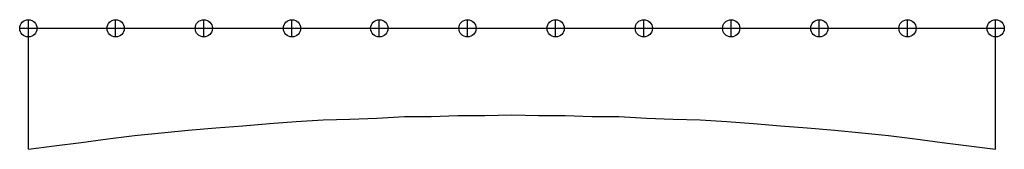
# Model space of a CAD drawing. Header units: metres. Extents: x 31 to 1170, y 10 to 160.
import ezdxf

# ---------------------------------------------------------------- set-up
doc = ezdxf.new("R2010")
doc.units = ezdxf.units.M

msp = doc.modelspace()

# ---------------------------------------------------------------- linework, layer by layer
for p, q in [((41, 140), (41, 160)), ((142, 140), (142, 160)), ((244, 140), (244, 160)), ((346, 140), (346, 160)), ((447, 140), (447, 160)), ((549, 140), (549, 160)), ((651, 140), (651, 160)), ((753, 140), (753, 160)), ((854, 140), (854, 160)), ((956, 140), (956, 160)), ((1058, 140), (1058, 160)), ((1160, 140), (1160, 160)), ((31, 150), (51, 150)), ((41, 10), (41, 150)), ((41, 150), (1160, 150)), ((132, 150), (152, 150)), ((234, 150), (254, 150)), ((336, 150), (356, 150)), ((437, 150), (457, 150)), ((539, 150), (559, 150)), ((641, 150), (661, 150)), ((743, 150), (763, 150)), ((844, 150), (864, 150)), ((946, 150), (966, 150)), ((1048, 150), (1068, 150)), ((1150, 150), (1170, 150)), ((1160, 10), (1160, 150)), ((413, 45), (444, 46)), ((444, 46), (476, 48)), ((476, 48), (507, 48)), ((507, 48), (538, 49)), ((538, 49), (569, 49)), ((569, 49), (600, 50)), ((600, 50), (631, 49)), ((631, 49), (662, 49)), ((662, 49), (693, 48)), ((693, 48), (724, 48)), ((724, 48), (756, 46)), ((756, 46), (787, 45)), ((226, 32), (258, 35)), ((258, 35), (289, 37)), ((289, 37), (320, 40)), ((320, 40), (351, 42)), ((351, 42), (382, 44)), ((382, 44), (413, 45)), ((787, 45), (818, 44)), ((818, 44), (849, 42)), ((849, 42), (880, 40)), ((880, 40), (911, 37)), ((911, 37), (942, 35)), ((942, 35), (974, 32)), ((133, 22), (164, 26)), ((164, 26), (195, 29)), ((195, 29), (226, 32)), ((974, 32), (1005, 29)), ((1005, 29), (1036, 26)), ((1036, 26), (1067, 22)), ((41, 10), (71, 14)), ((71, 14), (102, 18)), ((102, 18), (133, 22)), ((1067, 22), (1098, 18)), ((1098, 18), (1129, 14)), ((1129, 14), (1160, 10))]:
    msp.add_line(p, q)
for centre in [(41, 150), (142, 150), (244, 150), (346, 150), (447, 150), (549, 150), (651, 150), (753, 150), (854, 150), (956, 150), (1058, 150), (1160, 150)]:
    msp.add_circle(centre, 10)

doc.saveas('drawing.dxf')
